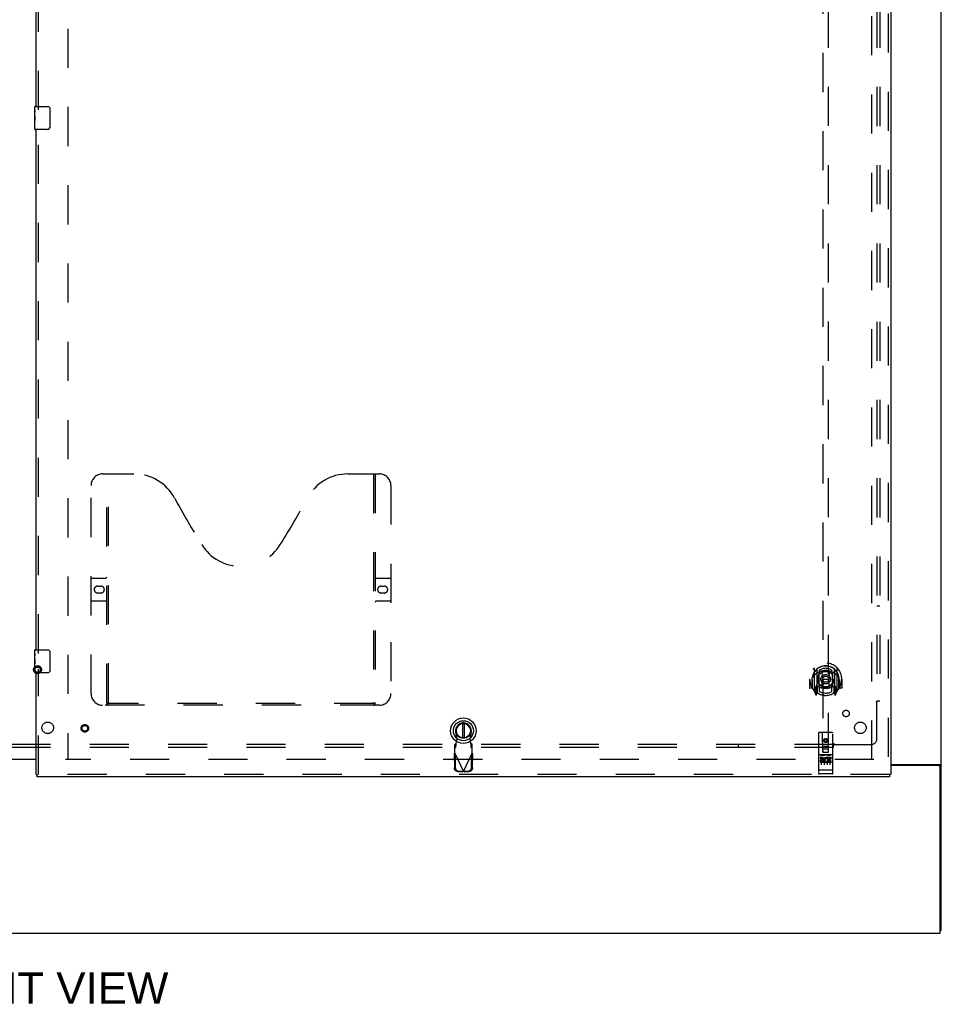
# Model space of a CAD drawing. Header units: inches. Extents: x 0 to 308, y 0 to 199.
# Tile 10 of 139: x 87 to 127, y 52 to 95. Entities that reach past the tile are written whole.
import ezdxf

# ---------------------------------------------------------------- set-up
doc = ezdxf.new("R2010")
doc.units = ezdxf.units.IN
doc.header["$LTSCALE"] = 16.920913
doc.header["$MEASUREMENT"] = 0
doc.linetypes.add('HIDDEN', pattern=[0.2, 0.1, -0.1])
doc.layers.get('0').update_dxf_attribs({"linetype": 'CONTINUOUS'})
for name, color, linetype in [('DEFAULT_2', 8, 'HIDDEN'), ('DIMENSIONS', 7, 'CONTINUOUS'), ('RIGHT_OR_MAIN_DOOR_ASSEMBLY', 7, 'CONTINUOUS'), ('SUBPANEL', 7, 'CONTINUOUS')]:
    doc.layers.add(name, color=color, linetype=linetype)
doc.styles.get("Standard").update_dxf_attribs({"font": 'arial.ttf'})

msp = doc.modelspace()

# ---------------------------------------------------------------- linework, layer by layer
at = {"color": 7, "linetype": 'Continuous'}
for p, q in [((126.513, 55.438), (126.513, 102.397)), ((87.388, 62.834), (86.075, 62.834)), ((124.325, 62.626), (126.443, 62.626)), ((126.398, 62.574), (124.325, 62.574)), ((126.461, 55.334), (126.461, 62.512)), ((126.513, 55.438), (126.461, 55.438)), ((48.815, 55.334), (126.461, 55.334))]:
    msp.add_line(p, q, dxfattribs=at)
at = {"color": 3, "linetype": 'Continuous'}
msp.add_line((86.075, 62.849), (87.388, 62.849), dxfattribs=at)
at = {"color": 7, "linetype": 'Continuous'}
for points in [[(126.443, 62.626), (126.445, 62.625), (126.447, 62.623), (126.45, 62.622), (126.453, 62.62), (126.457, 62.619), (126.461, 62.617), (126.465, 62.616), (126.469, 62.614)], [(126.469, 62.614), (126.477, 62.612), (126.481, 62.61), (126.485, 62.609), (126.489, 62.608), (126.492, 62.606), (126.495, 62.605), (126.498, 62.604), (126.501, 62.602), (126.503, 62.6), (126.506, 62.599), (126.508, 62.597), (126.509, 62.595), (126.51, 62.593), (126.511, 62.592), (126.512, 62.59), (126.513, 62.588), (126.513, 62.586)]]:
    msp.add_lwpolyline(points, dxfattribs=at)
msp.add_arc((126.398, 62.512), 0.0625, 0, 90, dxfattribs=at)
at = {"layer": 'DEFAULT_2', "color": 8, "linetype": 'HIDDEN'}
for p, q in [((88.763, 141.819), (88.763, 62.849)), ((123.513, 62.834), (123.513, 141.834)), ((123.596, 62.834), (88.659, 62.834))]:
    msp.add_line(p, q, dxfattribs=at)
for radius in [0.169, 0.124, 0.114]:
    msp.add_circle((87.447, 66.724), radius, dxfattribs=at)
at = {"layer": 'RIGHT_OR_MAIN_DOOR_ASSEMBLY', "color": 8, "linetype": 'HIDDEN'}
for p, q in [((124.221, 142.48), (124.221, 62.188)), ((87.492, 90.929), (87.492, 113.739)), ((121.388, 100.163), (121.388, 63.161)), ((121.638, 63.161), (121.638, 100.163)), ((87.492, 67.429), (87.492, 90.239)), ((90.262, 75.188), (91.617, 75.188)), ((90.437, 65.278), (90.437, 75.188)), ((90.517, 65.308), (90.517, 75.188)), ((100.867, 75.188), (102.222, 75.188)), ((101.967, 75.188), (101.967, 65.308)), ((102.047, 75.188), (102.047, 65.278)), ((89.762, 65.688), (89.762, 74.688)), ((102.722, 74.688), (102.722, 65.688)), ((89.762, 70.688), (90.397, 70.688)), ((102.087, 70.688), (102.722, 70.688)), ((90.048, 70.338), (90.185, 70.338)), ((102.298, 70.338), (102.435, 70.338)), ((90.185, 70.038), (90.048, 70.038)), ((102.435, 70.038), (102.298, 70.038)), ((90.397, 69.688), (89.762, 69.688)), ((102.722, 69.688), (102.087, 69.688)), ((87.492, 62.188), (87.492, 66.739)), ((121.013, 66.789), (121.013, 65.822)), ((121.13, 66.735), (121.13, 65.719)), ((121.138, 66.735), (121.138, 65.732)), ((121.23, 65.987), (121.23, 66.618)), ((121.238, 66.696), (121.238, 66.593)), ((121.35, 66.645), (121.38, 66.305)), ((121.675, 66.645), (121.645, 66.305)), ((121.788, 66.593), (121.788, 66.696)), ((121.795, 66.618), (121.795, 65.987)), ((121.888, 66.735), (121.888, 65.732)), ((121.895, 66.735), (121.895, 65.719)), ((122.013, 65.822), (122.013, 66.789)), ((120.828, 66.305), (120.813, 66.305)), ((120.813, 66.305), (120.813, 65.932)), ((120.93, 66.305), (120.945, 66.305)), ((120.93, 66.305), (120.93, 65.917)), ((120.938, 66.377), (120.938, 66.38)), ((120.938, 65.919), (120.938, 66.377)), ((121.238, 66.032), (121.238, 65.779)), ((121.35, 65.961), (121.38, 66.305)), ((121.645, 66.305), (121.38, 66.305)), ((121.676, 65.961), (121.645, 66.305)), ((121.788, 65.779), (121.788, 66.032)), ((122.095, 66.305), (122.08, 66.305)), ((122.088, 66.377), (122.087, 66.38)), ((122.088, 65.919), (122.088, 66.377)), ((122.095, 66.305), (122.095, 65.917)), ((122.213, 66.305), (122.198, 66.305)), ((122.213, 66.305), (122.213, 65.932)), ((120.93, 65.917), (120.828, 65.917)), ((120.93, 65.917), (120.938, 65.932)), ((121.017, 65.811), (121.087, 65.635)), ((121.13, 65.976), (121.07, 65.976)), ((121.07, 65.976), (121.07, 65.826)), ((121.07, 65.826), (121.13, 65.826)), ((121.108, 65.905), (121.078, 65.859)), ((121.083, 65.851), (121.138, 65.851)), ((121.109, 65.741), (121.113, 65.738)), ((121.116, 65.638), (121.13, 65.719)), ((121.208, 65.682), (121.138, 65.791)), ((121.14, 65.964), (121.14, 65.757)), ((121.23, 65.977), (121.158, 65.977)), ((121.226, 65.984), (121.16, 65.984)), ((121.868, 65.977), (121.795, 65.977)), ((121.865, 65.984), (121.799, 65.984)), ((121.888, 65.791), (121.818, 65.682)), ((121.885, 65.757), (121.885, 65.964)), ((121.888, 65.851), (121.943, 65.851)), ((121.955, 65.976), (121.895, 65.976)), ((121.895, 65.826), (121.955, 65.826)), ((121.895, 65.719), (121.909, 65.638)), ((121.916, 65.74), (121.916, 65.741)), ((121.916, 65.741), (121.917, 65.741)), ((121.947, 65.859), (121.917, 65.905)), ((121.938, 65.635), (122.008, 65.811)), ((121.955, 65.826), (121.955, 65.976)), ((122.087, 65.932), (122.095, 65.917)), ((122.198, 65.917), (122.095, 65.917)), ((102.222, 65.188), (90.262, 65.188)), ((101.963, 65.268), (90.52, 65.268)), ((105.58, 63.73), (105.527, 64.024)), ((106.185, 64.024), (106.131, 63.73)), ((121.2, 63.971), (121.2, 62.246)), ((121.795, 64.001), (121.23, 64.001)), ((121.386, 63.161), (121.383, 63.971)), ((121.639, 63.161), (121.643, 63.971)), ((121.825, 62.246), (121.825, 63.971)), ((105.528, 63.529), (105.482, 63.488)), ((105.482, 63.114), (105.482, 63.488)), ((105.528, 63.374), (105.528, 63.529)), ((105.542, 63.533), (105.58, 63.73)), ((106.131, 63.73), (106.169, 63.533)), ((106.23, 63.488), (106.184, 63.529)), ((106.184, 63.529), (106.184, 63.374)), ((106.23, 63.114), (106.23, 63.488)), ((121.513, 63.734), (121.45, 63.698)), ((121.45, 63.698), (121.46, 63.692)), ((121.45, 63.698), (121.45, 63.626)), ((121.45, 63.626), (121.46, 63.631)), ((121.45, 63.626), (121.513, 63.589)), ((121.513, 63.722), (121.46, 63.692)), ((121.46, 63.692), (121.46, 63.631)), ((121.46, 63.631), (121.513, 63.601)), ((121.575, 63.698), (121.513, 63.734)), ((121.513, 63.734), (121.513, 63.722)), ((121.565, 63.692), (121.513, 63.722)), ((121.513, 63.601), (121.565, 63.631)), ((121.513, 63.589), (121.575, 63.626)), ((121.513, 63.589), (121.513, 63.601)), ((121.575, 63.698), (121.565, 63.692)), ((121.565, 63.631), (121.565, 63.692)), ((121.575, 63.626), (121.565, 63.631)), ((121.575, 63.626), (121.575, 63.698)), ((105.454, 63.066), (105.495, 63.086)), ((105.454, 63.066), (105.464, 62.475)), ((105.482, 63.333), (105.528, 63.374)), ((105.482, 63.114), (105.856, 62.327)), ((105.495, 63.086), (105.505, 62.495)), ((105.856, 62.327), (106.23, 63.114)), ((106.184, 63.374), (106.23, 63.333)), ((106.206, 62.495), (106.216, 63.086)), ((106.216, 63.086), (106.258, 63.066)), ((106.248, 62.475), (106.258, 63.066)), ((121.795, 63.044), (121.23, 63.044)), ((121.385, 63.411), (121.64, 63.411)), ((121.386, 63.161), (121.408, 63.161)), ((121.408, 63.161), (121.618, 63.161)), ((121.598, 63.286), (121.428, 63.286)), ((121.618, 63.161), (121.639, 63.161)), ((121.368, 62.922), (121.276, 62.922)), ((121.276, 62.922), (121.276, 62.88)), ((121.368, 62.88), (121.276, 62.88)), ((121.325, 62.913), (121.325, 62.607)), ((121.372, 62.836), (121.326, 62.836)), ((121.368, 62.795), (121.34, 62.795)), ((121.432, 62.752), (121.34, 62.752)), ((121.432, 62.709), (121.34, 62.709)), ((121.432, 62.752), (121.432, 62.709)), ((121.45, 62.913), (121.45, 62.607)), ((121.564, 62.757), (121.581, 62.718)), ((121.575, 62.913), (121.575, 62.607)), ((121.588, 62.887), (121.575, 62.868)), ((121.585, 62.912), (121.588, 62.91)), ((121.745, 62.922), (121.588, 62.922)), ((121.588, 62.922), (121.588, 62.91)), ((121.588, 62.887), (121.588, 62.709)), ((121.745, 62.709), (121.588, 62.709)), ((121.745, 62.88), (121.631, 62.88)), ((121.631, 62.88), (121.631, 62.836)), ((121.723, 62.836), (121.631, 62.836)), ((121.723, 62.794), (121.631, 62.794)), ((121.631, 62.794), (121.631, 62.752)), ((121.745, 62.752), (121.631, 62.752)), ((121.7, 62.913), (121.7, 62.607)), ((121.723, 62.836), (121.723, 62.794)), ((121.745, 62.922), (121.745, 62.88)), ((121.745, 62.752), (121.745, 62.709)), ((124.283, 62.188), (87.43, 62.188)), ((105.618, 62.317), (105.811, 62.313)), ((105.66, 62.336), (105.853, 62.333)), ((105.853, 62.333), (105.811, 62.313)), ((105.833, 62.32), (105.811, 62.313)), ((105.856, 62.327), (105.833, 62.32)), ((105.878, 62.32), (105.856, 62.327)), ((105.859, 62.333), (106.052, 62.336)), ((105.9, 62.313), (105.859, 62.333)), ((105.9, 62.313), (105.878, 62.32)), ((105.9, 62.313), (106.093, 62.317)), ((121.218, 62.375), (121.217, 62.375)), ((121.219, 62.375), (121.218, 62.375)), ((121.218, 62.375), (121.218, 62.375)), ((121.22, 62.375), (121.219, 62.375)), ((121.221, 62.375), (121.22, 62.375)), ((121.222, 62.375), (121.221, 62.375)), ((121.221, 62.375), (121.221, 62.375)), ((121.223, 62.375), (121.222, 62.375)), ((121.224, 62.374), (121.223, 62.375)), ((121.225, 62.374), (121.224, 62.374)), ((121.226, 62.374), (121.225, 62.374)), ((121.227, 62.374), (121.226, 62.374)), ((121.226, 62.374), (121.226, 62.374)), ((121.229, 62.374), (121.228, 62.374)), ((121.23, 62.374), (121.229, 62.374)), ((121.796, 62.374), (121.23, 62.374)), ((121.795, 62.216), (121.23, 62.216)), ((121.796, 62.374), (121.797, 62.374)), ((121.796, 62.374), (121.796, 62.374)), ((121.797, 62.374), (121.798, 62.374)), ((121.798, 62.374), (121.799, 62.374)), ((121.799, 62.374), (121.8, 62.374)), ((121.8, 62.374), (121.801, 62.374)), ((121.801, 62.374), (121.802, 62.375)), ((121.801, 62.374), (121.801, 62.374)), ((121.802, 62.375), (121.803, 62.375)), ((121.803, 62.375), (121.804, 62.375)), ((121.804, 62.375), (121.805, 62.375)), ((121.805, 62.375), (121.806, 62.375)), ((121.805, 62.375), (121.805, 62.375)), ((121.806, 62.375), (121.807, 62.375)), ((121.807, 62.375), (121.808, 62.375)), ((121.808, 62.375), (121.809, 62.375)), ((121.809, 62.375), (121.809, 62.375))]:
    msp.add_line(p, q, dxfattribs=at)
at = {"layer": 'RIGHT_OR_MAIN_DOOR_ASSEMBLY', "color": 3, "linetype": 'Continuous'}
for p, q in [((124.325, 142.48), (124.325, 62.188)), ((87.388, 91.084), (87.388, 113.584)), ((87.388, 67.584), (87.388, 90.084)), ((87.388, 62.188), (87.388, 66.584)), ((124.283, 62.084), (87.43, 62.084))]:
    msp.add_line(p, q, dxfattribs=at)
at = {"layer": 'RIGHT_OR_MAIN_DOOR_ASSEMBLY', "color": 7, "linetype": 'Continuous'}
for p, q in [((87.328, 90.923), (87.328, 91.069)), ((87.328, 90.665), (87.328, 90.922)), ((87.333, 90.867), (87.328, 90.867)), ((87.328, 90.699), (87.335, 90.699)), ((87.335, 90.699), (87.335, 90.835)), ((87.343, 91.084), (87.883, 91.084)), ((87.983, 90.984), (87.983, 90.184)), ((87.328, 90.099), (87.328, 90.663)), ((87.329, 90.636), (87.328, 90.636)), ((87.328, 90.504), (87.334, 90.504)), ((87.328, 90.468), (87.335, 90.468)), ((87.328, 90.406), (87.335, 90.406)), ((87.335, 90.238), (87.335, 90.468)), ((87.328, 90.238), (87.335, 90.238)), ((87.883, 90.084), (87.343, 90.084)), ((87.328, 67.423), (87.328, 67.569)), ((87.328, 67.165), (87.328, 67.422)), ((87.333, 67.367), (87.328, 67.367)), ((87.335, 67.199), (87.335, 67.335)), ((87.343, 67.584), (87.883, 67.584)), ((87.983, 67.484), (87.983, 66.684)), ((87.328, 67.199), (87.335, 67.199)), ((87.328, 66.599), (87.328, 67.163)), ((87.329, 67.136), (87.328, 67.136)), ((87.328, 67.004), (87.334, 67.004)), ((87.328, 66.968), (87.335, 66.968)), ((87.328, 66.906), (87.335, 66.906)), ((87.335, 66.738), (87.335, 66.968)), ((87.328, 66.738), (87.335, 66.738)), ((87.883, 66.584), (87.343, 66.584)), ((105.817, 64.397), (105.817, 63.772)), ((105.895, 64.397), (105.895, 63.772)), ((87.388, 62.188), (87.43, 62.188)), ((87.43, 62.084), (87.43, 62.188)), ((124.325, 62.188), (124.283, 62.188)), ((124.283, 62.084), (124.283, 62.188))]:
    msp.add_line(p, q, dxfattribs=at)
for points in [[(87.328, 90.923), (87.328, 90.919), (87.328, 90.915), (87.329, 90.909), (87.33, 90.896)], [(87.33, 90.896), (87.331, 90.889), (87.332, 90.88), (87.333, 90.872)], [(87.333, 90.872), (87.334, 90.863), (87.334, 90.854), (87.334, 90.845), (87.335, 90.835)], [(87.976, 91.02), (87.978, 91.014), (87.98, 91.008), (87.981, 91.002), (87.982, 90.996), (87.982, 90.99), (87.983, 90.984)], [(87.328, 90.665), (87.328, 90.657), (87.328, 90.648), (87.329, 90.638)], [(87.329, 90.638), (87.332, 90.604), (87.333, 90.592), (87.334, 90.58), (87.334, 90.567), (87.334, 90.555), (87.335, 90.542), (87.334, 90.529), (87.334, 90.516), (87.334, 90.504), (87.333, 90.491), (87.332, 90.479)], [(87.983, 90.184), (87.982, 90.178), (87.982, 90.171), (87.981, 90.165), (87.98, 90.159), (87.978, 90.153), (87.976, 90.148)], [(87.328, 67.423), (87.328, 67.419), (87.328, 67.415), (87.329, 67.409), (87.33, 67.396)], [(87.33, 67.396), (87.331, 67.389), (87.332, 67.38), (87.333, 67.372)], [(87.333, 67.372), (87.334, 67.363), (87.334, 67.354), (87.334, 67.345), (87.335, 67.335)], [(87.976, 67.52), (87.978, 67.514), (87.98, 67.508), (87.981, 67.502), (87.982, 67.496), (87.982, 67.49), (87.983, 67.484)], [(87.328, 67.165), (87.328, 67.157), (87.328, 67.148), (87.329, 67.138)], [(87.329, 67.138), (87.332, 67.104), (87.333, 67.092), (87.334, 67.08), (87.334, 67.067), (87.334, 67.055), (87.335, 67.042), (87.334, 67.029), (87.334, 67.016), (87.334, 67.004), (87.333, 66.991), (87.332, 66.979)], [(87.983, 66.684), (87.982, 66.678), (87.982, 66.671), (87.981, 66.665), (87.98, 66.659), (87.978, 66.653), (87.976, 66.648)]]:
    msp.add_lwpolyline(points, dxfattribs=at)
at = {"layer": 'RIGHT_OR_MAIN_DOOR_ASSEMBLY', "color": 8, "linetype": 'HIDDEN'}
for points in [[(120.967, 66.744), (120.968, 66.745), (120.969, 66.746), (120.969, 66.747), (120.97, 66.747), (120.971, 66.748), (120.972, 66.749), (120.972, 66.75), (120.973, 66.751), (120.974, 66.751), (120.975, 66.752), (120.975, 66.753), (120.976, 66.754), (120.977, 66.754), (120.978, 66.755), (120.978, 66.756), (120.979, 66.756), (120.98, 66.757), (120.981, 66.758), (120.982, 66.758), (120.983, 66.759), (120.983, 66.759), (120.984, 66.76), (120.985, 66.761), (120.986, 66.761), (120.987, 66.762), (120.988, 66.762), (120.989, 66.763), (120.99, 66.763), (120.99, 66.764), (120.991, 66.764), (120.992, 66.765), (120.993, 66.765), (120.994, 66.766), (120.995, 66.766)], [(121.058, 66.52), (121.057, 66.519), (121.055, 66.518), (121.054, 66.516), (121.052, 66.515), (121.051, 66.513), (121.049, 66.512), (121.047, 66.51), (121.045, 66.508), (121.044, 66.507), (121.042, 66.505), (121.04, 66.503), (121.038, 66.501), (121.036, 66.499), (121.034, 66.496), (121.032, 66.494), (121.03, 66.492), (121.028, 66.489), (121.026, 66.487), (121.024, 66.484), (121.022, 66.481), (121.02, 66.479), (121.018, 66.476), (121.015, 66.472), (121.013, 66.469), (121.01, 66.466), (121.008, 66.462), (121.006, 66.459), (121.003, 66.455), (121, 66.451), (120.998, 66.447), (120.995, 66.443), (120.992, 66.438), (120.989, 66.434), (120.986, 66.429), (120.983, 66.424), (120.98, 66.419)], [(121.325, 66.662), (121.33, 66.664), (121.336, 66.665), (121.341, 66.666), (121.346, 66.668), (121.352, 66.669), (121.357, 66.67), (121.363, 66.672), (121.368, 66.673), (121.374, 66.674), (121.379, 66.675), (121.385, 66.676), (121.39, 66.677), (121.396, 66.678), (121.401, 66.679), (121.407, 66.68), (121.412, 66.681), (121.418, 66.681), (121.423, 66.682), (121.429, 66.683), (121.434, 66.683), (121.44, 66.684), (121.446, 66.685), (121.451, 66.685), (121.457, 66.686), (121.462, 66.686), (121.468, 66.686), (121.474, 66.687), (121.479, 66.687), (121.485, 66.687), (121.49, 66.687), (121.496, 66.688), (121.501, 66.688), (121.507, 66.688), (121.513, 66.688), (121.518, 66.688), (121.524, 66.688), (121.529, 66.688), (121.535, 66.687), (121.541, 66.687), (121.546, 66.687), (121.552, 66.687), (121.557, 66.686), (121.563, 66.686), (121.569, 66.686), (121.574, 66.685), (121.58, 66.685), (121.585, 66.684), (121.591, 66.683), (121.596, 66.683), (121.602, 66.682), (121.608, 66.681), (121.613, 66.681), (121.619, 66.68), (121.624, 66.679), (121.63, 66.678), (121.635, 66.677), (121.641, 66.676), (121.646, 66.675), (121.652, 66.674), (121.657, 66.673), (121.663, 66.672), (121.668, 66.67), (121.674, 66.669), (121.679, 66.668), (121.684, 66.666), (121.69, 66.665), (121.695, 66.664), (121.701, 66.662)], [(122.045, 66.419), (122.042, 66.424), (122.039, 66.429), (122.036, 66.434), (122.033, 66.438), (122.03, 66.443), (122.028, 66.447), (122.025, 66.451), (122.022, 66.455), (122.02, 66.459), (122.017, 66.462), (122.015, 66.466), (122.012, 66.469), (122.01, 66.472), (122.008, 66.476), (122.006, 66.478), (122.003, 66.481), (122.001, 66.484), (121.999, 66.487), (121.997, 66.489), (121.995, 66.492), (121.993, 66.494), (121.991, 66.496), (121.989, 66.499), (121.987, 66.501), (121.985, 66.503), (121.983, 66.505), (121.982, 66.507), (121.98, 66.508), (121.978, 66.51), (121.976, 66.512), (121.975, 66.513), (121.973, 66.515), (121.972, 66.516), (121.97, 66.518), (121.969, 66.519), (121.967, 66.52)], [(122.03, 66.766), (122.031, 66.766), (122.032, 66.765), (122.033, 66.765), (122.034, 66.764), (122.035, 66.764), (122.036, 66.763), (122.037, 66.763), (122.038, 66.762), (122.038, 66.762), (122.039, 66.761), (122.04, 66.761), (122.041, 66.76), (122.042, 66.759), (122.043, 66.759), (122.044, 66.758), (122.044, 66.758), (122.045, 66.757), (122.046, 66.756), (122.047, 66.756), (122.048, 66.755), (122.048, 66.754), (122.049, 66.754), (122.05, 66.753), (122.051, 66.752), (122.052, 66.751), (122.052, 66.751), (122.053, 66.75), (122.054, 66.749), (122.055, 66.748), (122.055, 66.747), (122.056, 66.747), (122.057, 66.746), (122.057, 66.745), (122.058, 66.744)], [(120.995, 65.845), (120.994, 65.845), (120.993, 65.846), (120.992, 65.846), (120.991, 65.846), (120.99, 65.847), (120.99, 65.847), (120.989, 65.848), (120.988, 65.848), (120.987, 65.849), (120.986, 65.849), (120.985, 65.85), (120.984, 65.851), (120.983, 65.851), (120.983, 65.852), (120.982, 65.852), (120.981, 65.853), (120.98, 65.854), (120.979, 65.854), (120.978, 65.855), (120.978, 65.856), (120.977, 65.856), (120.976, 65.857), (120.975, 65.858), (120.975, 65.859), (120.974, 65.859), (120.973, 65.86), (120.972, 65.861), (120.972, 65.862), (120.971, 65.862), (120.97, 65.863), (120.969, 65.864), (120.969, 65.865), (120.968, 65.866), (120.967, 65.867)], [(122.058, 65.867), (122.057, 65.866), (122.057, 65.865), (122.056, 65.864), (122.055, 65.863), (122.055, 65.862), (122.054, 65.862), (122.053, 65.861), (122.052, 65.86), (122.052, 65.859), (122.051, 65.859), (122.05, 65.858), (122.049, 65.857), (122.048, 65.856), (122.048, 65.856), (122.047, 65.855), (122.046, 65.854), (122.045, 65.854), (122.044, 65.853), (122.044, 65.852), (122.043, 65.852), (122.042, 65.851), (122.041, 65.851), (122.04, 65.85), (122.039, 65.849), (122.038, 65.849), (122.038, 65.848), (122.037, 65.848), (122.036, 65.847), (122.035, 65.847), (122.034, 65.846), (122.033, 65.846), (122.032, 65.846), (122.031, 65.845), (122.03, 65.845)], [(90.427, 65.308), (90.443, 65.297), (90.459, 65.288), (90.475, 65.279), (90.49, 65.273), (90.505, 65.269), (90.52, 65.268)], [(101.963, 65.268), (101.978, 65.269), (101.993, 65.273), (102.009, 65.279), (102.025, 65.288), (102.041, 65.297), (102.057, 65.308)], [(105.528, 63.374), (105.529, 63.378), (105.53, 63.383), (105.531, 63.39), (105.532, 63.398), (105.533, 63.407), (105.534, 63.418), (105.535, 63.429), (105.536, 63.442), (105.537, 63.456), (105.538, 63.47), (105.539, 63.486), (105.54, 63.501), (105.542, 63.533)], [(105.542, 63.533), (105.54, 63.532), (105.538, 63.531), (105.535, 63.531), (105.533, 63.53), (105.53, 63.53), (105.528, 63.529)], [(106.184, 63.529), (106.181, 63.53), (106.179, 63.53), (106.177, 63.531), (106.174, 63.531), (106.172, 63.532), (106.169, 63.533)], [(106.169, 63.533), (106.17, 63.517), (106.172, 63.486)], [(106.172, 63.486), (106.173, 63.47), (106.174, 63.456), (106.176, 63.442), (106.177, 63.429), (106.178, 63.418), (106.179, 63.407), (106.18, 63.398), (106.181, 63.39), (106.182, 63.383), (106.183, 63.378), (106.184, 63.374)], [(105.454, 63.066), (105.458, 63.074), (105.463, 63.082), (105.468, 63.09)], [(105.468, 63.09), (105.477, 63.106), (105.482, 63.114)], [(106.23, 63.114), (106.239, 63.098), (106.244, 63.09), (106.249, 63.082), (106.254, 63.074), (106.258, 63.066)], [(121.295, 63.027), (121.295, 63.027), (121.295, 63.027), (121.295, 63.027), (121.296, 63.027), (121.296, 63.027), (121.296, 63.027), (121.296, 63.027), (121.296, 63.027), (121.296, 63.027), (121.296, 63.028), (121.296, 63.028), (121.296, 63.028), (121.296, 63.028), (121.297, 63.028), (121.297, 63.028), (121.297, 63.028), (121.297, 63.028), (121.297, 63.028), (121.297, 63.028), (121.297, 63.028), (121.297, 63.028), (121.298, 63.028), (121.298, 63.028), (121.298, 63.028), (121.298, 63.028), (121.298, 63.028), (121.298, 63.028), (121.298, 63.028), (121.299, 63.028), (121.299, 63.028), (121.299, 63.028), (121.299, 63.028), (121.299, 63.028), (121.299, 63.028), (121.3, 63.028), (121.3, 63.028), (121.3, 63.028), (121.3, 63.028), (121.3, 63.028), (121.301, 63.028), (121.301, 63.028), (121.301, 63.028), (121.301, 63.028), (121.301, 63.028), (121.302, 63.028), (121.302, 63.028)], [(121.302, 63.028), (121.474, 63.028), (121.474, 63.028), (121.474, 63.028), (121.474, 63.028), (121.475, 63.028), (121.475, 63.028), (121.475, 63.028), (121.475, 63.028), (121.475, 63.028), (121.476, 63.028), (121.476, 63.028), (121.476, 63.028), (121.476, 63.028), (121.476, 63.028), (121.476, 63.028), (121.477, 63.028), (121.477, 63.028), (121.477, 63.028), (121.477, 63.028), (121.477, 63.028), (121.477, 63.028), (121.477, 63.028), (121.478, 63.028), (121.478, 63.028), (121.478, 63.028), (121.478, 63.028), (121.478, 63.028), (121.478, 63.028), (121.478, 63.028), (121.479, 63.028), (121.479, 63.028), (121.479, 63.028), (121.479, 63.028), (121.479, 63.028), (121.479, 63.028), (121.479, 63.028), (121.479, 63.027), (121.479, 63.027), (121.48, 63.027), (121.48, 63.027), (121.48, 63.027), (121.48, 63.027), (121.48, 63.027), (121.48, 63.027), (121.48, 63.027), (121.48, 63.027)], [(121.545, 63.027), (121.545, 63.027), (121.545, 63.027), (121.545, 63.027), (121.546, 63.027), (121.546, 63.027), (121.546, 63.027), (121.546, 63.027), (121.546, 63.027), (121.546, 63.027), (121.546, 63.028), (121.546, 63.028), (121.546, 63.028), (121.546, 63.028), (121.547, 63.028), (121.547, 63.028), (121.547, 63.028), (121.547, 63.028), (121.547, 63.028), (121.547, 63.028), (121.547, 63.028), (121.547, 63.028), (121.548, 63.028), (121.548, 63.028), (121.548, 63.028), (121.548, 63.028), (121.548, 63.028), (121.548, 63.028), (121.548, 63.028), (121.549, 63.028), (121.549, 63.028), (121.549, 63.028), (121.549, 63.028), (121.549, 63.028), (121.549, 63.028), (121.55, 63.028), (121.55, 63.028), (121.55, 63.028), (121.55, 63.028), (121.55, 63.028), (121.551, 63.028), (121.551, 63.028), (121.551, 63.028), (121.551, 63.028), (121.551, 63.028), (121.552, 63.028), (121.552, 63.028)], [(121.552, 63.028), (121.724, 63.028), (121.724, 63.028), (121.724, 63.028), (121.724, 63.028), (121.725, 63.028), (121.725, 63.028), (121.725, 63.028), (121.725, 63.028), (121.725, 63.028), (121.726, 63.028), (121.726, 63.028), (121.726, 63.028), (121.726, 63.028), (121.726, 63.028), (121.726, 63.028), (121.727, 63.028), (121.727, 63.028), (121.727, 63.028), (121.727, 63.028), (121.727, 63.028), (121.727, 63.028), (121.727, 63.028), (121.728, 63.028), (121.728, 63.028), (121.728, 63.028), (121.728, 63.028), (121.728, 63.028), (121.728, 63.028), (121.728, 63.028), (121.729, 63.028), (121.729, 63.028), (121.729, 63.028), (121.729, 63.028), (121.729, 63.028), (121.729, 63.028), (121.729, 63.028), (121.729, 63.027), (121.729, 63.027), (121.73, 63.027), (121.73, 63.027), (121.73, 63.027), (121.73, 63.027), (121.73, 63.027), (121.73, 63.027), (121.73, 63.027), (121.73, 63.027)], [(105.618, 62.317), (105.603, 62.318), (105.589, 62.32), (105.574, 62.324), (105.56, 62.329), (105.546, 62.336), (105.533, 62.344), (105.521, 62.354), (105.51, 62.364), (105.5, 62.376), (105.491, 62.388), (105.483, 62.401), (105.476, 62.415), (105.471, 62.43), (105.467, 62.445), (105.465, 62.46), (105.464, 62.475)], [(105.505, 62.495), (105.506, 62.48), (105.509, 62.465), (105.513, 62.45), (105.518, 62.435), (105.525, 62.421), (105.532, 62.408), (105.542, 62.395), (105.552, 62.384), (105.563, 62.373), (105.575, 62.364), (105.588, 62.356), (105.602, 62.349), (105.616, 62.344), (105.63, 62.34), (105.645, 62.337), (105.66, 62.336)], [(106.052, 62.336), (106.067, 62.337), (106.082, 62.34), (106.096, 62.344), (106.11, 62.349), (106.124, 62.356), (106.137, 62.364), (106.149, 62.373), (106.16, 62.384), (106.17, 62.395), (106.179, 62.408), (106.187, 62.421), (106.194, 62.435), (106.199, 62.45), (106.203, 62.465), (106.205, 62.48), (106.206, 62.495)], [(106.248, 62.475), (106.247, 62.46), (106.245, 62.445), (106.241, 62.43), (106.235, 62.415), (106.229, 62.401), (106.221, 62.388), (106.212, 62.376), (106.202, 62.364), (106.19, 62.354), (106.178, 62.344), (106.165, 62.336), (106.152, 62.329), (106.138, 62.324), (106.123, 62.32), (106.108, 62.318), (106.093, 62.317)], [(121.217, 62.375), (121.216, 62.375), (121.216, 62.375), (121.215, 62.375), (121.215, 62.375), (121.215, 62.375), (121.214, 62.375), (121.214, 62.376), (121.214, 62.376), (121.213, 62.376), (121.213, 62.376), (121.212, 62.376), (121.212, 62.376), (121.212, 62.376), (121.211, 62.376), (121.211, 62.376), (121.211, 62.376), (121.21, 62.376), (121.21, 62.376), (121.21, 62.376), (121.21, 62.376), (121.209, 62.376), (121.209, 62.376), (121.209, 62.377), (121.208, 62.377), (121.208, 62.377), (121.208, 62.377), (121.208, 62.377), (121.207, 62.377), (121.207, 62.377), (121.207, 62.377), (121.206, 62.377), (121.206, 62.377), (121.206, 62.377), (121.206, 62.377), (121.205, 62.378), (121.205, 62.378), (121.205, 62.378), (121.205, 62.378), (121.205, 62.378), (121.204, 62.378), (121.204, 62.378), (121.204, 62.378), (121.204, 62.378), (121.204, 62.378), (121.203, 62.378), (121.203, 62.379), (121.203, 62.379), (121.203, 62.379), (121.203, 62.379), (121.202, 62.379), (121.202, 62.379), (121.202, 62.379), (121.202, 62.379), (121.202, 62.379), (121.202, 62.379), (121.202, 62.379), (121.201, 62.38), (121.201, 62.38), (121.201, 62.38), (121.201, 62.38), (121.201, 62.38), (121.201, 62.38), (121.201, 62.38), (121.201, 62.38), (121.201, 62.38), (121.201, 62.381), (121.201, 62.381), (121.2, 62.381), (121.2, 62.381), (121.2, 62.381), (121.2, 62.381), (121.2, 62.381), (121.2, 62.381), (121.2, 62.381), (121.2, 62.381), (121.2, 62.382), (121.2, 62.382), (121.2, 62.382)], [(121.228, 62.374), (121.228, 62.374), (121.227, 62.374)], [(121.809, 62.375), (121.81, 62.375), (121.81, 62.375), (121.81, 62.375), (121.811, 62.375), (121.811, 62.375), (121.811, 62.376), (121.812, 62.376), (121.812, 62.376), (121.813, 62.376), (121.813, 62.376), (121.813, 62.376), (121.814, 62.376), (121.814, 62.376), (121.814, 62.376), (121.815, 62.376), (121.815, 62.376), (121.815, 62.376), (121.815, 62.376), (121.816, 62.376), (121.816, 62.376), (121.816, 62.376), (121.817, 62.377), (121.817, 62.377), (121.817, 62.377), (121.818, 62.377), (121.818, 62.377), (121.818, 62.377), (121.818, 62.377), (121.819, 62.377), (121.819, 62.377), (121.819, 62.377), (121.819, 62.377), (121.82, 62.377), (121.82, 62.378), (121.82, 62.378), (121.82, 62.378), (121.821, 62.378), (121.821, 62.378), (121.821, 62.378), (121.821, 62.378), (121.821, 62.378), (121.822, 62.378), (121.822, 62.378), (121.822, 62.378), (121.822, 62.379), (121.822, 62.379), (121.823, 62.379), (121.823, 62.379), (121.823, 62.379), (121.823, 62.379), (121.823, 62.379), (121.823, 62.379), (121.823, 62.379), (121.824, 62.379), (121.824, 62.379), (121.824, 62.38), (121.824, 62.38), (121.824, 62.38), (121.824, 62.38), (121.824, 62.38), (121.824, 62.38), (121.825, 62.38), (121.825, 62.38), (121.825, 62.38), (121.825, 62.381), (121.825, 62.381), (121.825, 62.381), (121.825, 62.381), (121.825, 62.381), (121.825, 62.381), (121.825, 62.381), (121.825, 62.381), (121.825, 62.381), (121.825, 62.381), (121.825, 62.382), (121.825, 62.382), (121.825, 62.382)]]:
    msp.add_lwpolyline(points, dxfattribs=at)
for centre, radius in [((121.513, 66.312), 0.35), ((121.513, 66.312), 0.335), ((121.513, 66.312), 0.205), ((121.513, 66.312), 0.133), ((89.492, 64.188), 0.164), ((89.492, 64.188), 0.124), ((121.513, 63.661), 0.085), ((121.513, 63.661), 0.0845)]:
    msp.add_circle(centre, radius, dxfattribs=at)
at = {"layer": 'RIGHT_OR_MAIN_DOOR_ASSEMBLY', "color": 7, "linetype": 'Continuous'}
for radius in [0.551, 0.433, 0.329, 0.317]:
    msp.add_circle((105.856, 64.084), radius, dxfattribs=at)
for centre, radius, start, end in [((87.343, 91.069), 0.015, 90, 180), ((87.883, 90.984), 0.1, 21.1999, 90), ((87.343, 90.099), 0.015, 180, 270), ((87.883, 90.184), 0.1, 270, 338.7946), ((87.343, 67.569), 0.015, 90, 180), ((87.883, 67.484), 0.1, 21.1999, 90), ((87.343, 66.599), 0.015, 180, 270), ((87.883, 66.684), 0.1, 270, 338.7946), ((105.856, 64.084), 0.315, 280.0787, 259.9213)]:
    msp.add_arc(centre, radius, start, end, dxfattribs=at)
at = {"layer": 'RIGHT_OR_MAIN_DOOR_ASSEMBLY', "color": 8, "linetype": 'HIDDEN'}
for centre, radius, start, end in [((90.262, 74.688), 0.5, 90, 180), ((91.617, 73.188), 2, 28.4813, 90), ((100.867, 73.188), 2, 90, 151.5187), ((102.222, 74.688), 0.5, 0, 90), ((127.925, 92.886), 39.307, 208.4813, 211.8705), ((64.559, 92.886), 39.307, 328.1295, 331.5187), ((96.242, 73.188), 2, 211.8705, 328.1295), ((90.397, 70.728), 0.04, 270, 360), ((102.087, 70.728), 0.04, 180, 270), ((90.048, 70.188), 0.15, 90, 270), ((90.185, 70.188), 0.15, 270, 90), ((102.298, 70.188), 0.15, 90, 270), ((102.435, 70.188), 0.15, 270, 90), ((90.397, 69.648), 0.04, 0, 90), ((102.087, 69.648), 0.04, 90, 180), ((121.513, 66.305), 0.7, 305.5126, 234.4874), ((121.513, 66.303), 0.583, 0.2464, 179.7536), ((121.513, 66.302), 0.58, 7.6622, 172.3378), ((121.028, 66.789), 0.015, 135.0748, 180), ((121.513, 65.988), 0.7, 49.529, 130.471), ((121.145, 66.735), 0.015, 130.3587, 180), ((121.158, 66.735), 0.02, 129.3378, 179.9984), ((121.245, 66.618), 0.015, 112.9863, 180), ((121.513, 66.302), 0.48, 55.0461, 124.9539), ((121.268, 66.593), 0.03, 180, 311.1261), ((121.513, 66.312), 0.343, 48.8739, 131.1261), ((121.33, 66.643), 0.02, 5.0796, 105.5752), ((121.695, 66.643), 0.02, 74.4248, 174.9204), ((121.758, 66.593), 0.03, 228.8739, 360), ((121.78, 66.618), 0.015, 0, 67.0137), ((121.868, 66.735), 0.02, 0, 50.6594), ((121.88, 66.735), 0.015, 0, 49.6413), ((121.998, 66.789), 0.015, 0, 44.9252), ((121.513, 66.305), 0.685, 180, 213.0115), ((120.958, 66.377), 0.02, 172.3378, 180), ((121.513, 66.618), 0.7, 233.2319, 306.7681), ((120.95, 66.006), 0.188, 327.3208, 360), ((121.268, 66.032), 0.03, 48.8739, 180), ((121.513, 66.312), 0.343, 228.8739, 311.1261), ((121.758, 66.032), 0.03, 0, 131.1261), ((122.076, 66.006), 0.188, 180, 212.6792), ((122.068, 66.377), 0.02, 0, 7.6622), ((121.513, 66.305), 0.685, 326.9885, 360), ((90.262, 65.688), 0.5, 180, 270), ((102.222, 65.688), 0.5, 270, 360), ((120.828, 65.932), 0.015, 180, 270), ((120.958, 65.919), 0.02, 180, 215.2961), ((121.513, 66.312), 0.7, 215.2961, 324.7039), ((121.028, 65.822), 0.015, 180, 224.9252), ((121.083, 65.856), 0.005, 147.3208, 270), ((121.101, 65.641), 0.015, 201.8041, 350), ((121.118, 65.752), 0.02, 234.4874, 360), ((121.12, 65.757), 0.02, 234.7457, 360), ((121.158, 65.957), 0.02, 90, 180), ((121.158, 65.732), 0.02, 180, 238.5295), ((121.16, 65.964), 0.02, 90, 180), ((121.226, 65.964), 0.02, 66.536, 90), ((121.245, 65.987), 0.015, 180, 247.0137), ((121.513, 66.625), 0.7, 246.536, 293.464), ((121.513, 66.312), 0.6, 242.7204, 297.2796), ((121.33, 65.963), 0.02, 254.3869, 354.9204), ((121.696, 65.963), 0.02, 185.0796, 285.6131), ((121.78, 65.987), 0.015, 292.9863, 360), ((121.799, 65.964), 0.02, 90, 113.464), ((121.865, 65.964), 0.02, 0, 90), ((121.868, 65.957), 0.02, 0, 90), ((121.868, 65.732), 0.02, 301.4688, 359.9992), ((121.905, 65.757), 0.02, 180, 305.2543), ((121.908, 65.752), 0.02, 180, 305.5126), ((121.924, 65.641), 0.015, 190, 338.1959), ((121.943, 65.856), 0.005, 270, 32.6792), ((121.998, 65.822), 0.015, 315.0748, 360), ((122.068, 65.919), 0.02, 324.7039, 360), ((122.198, 65.932), 0.015, 270, 360), ((90.527, 65.278), 0.09, 180, 270), ((90.557, 65.308), 0.04, 180, 270), ((101.927, 65.308), 0.04, 270, 360), ((101.957, 65.278), 0.09, 270, 360), ((105.856, 64.084), 0.335, 349.673, 190.327), ((121.23, 63.971), 0.03, 90, 180), ((121.353, 63.971), 0.03, 0, 90), ((121.673, 63.971), 0.03, 90, 180), ((121.795, 63.971), 0.03, 0, 90), ((121.23, 63.074), 0.03, 180, 270), ((121.428, 63.246), 0.04, 90, 180), ((121.428, 63.201), 0.04, 180, 270), ((121.598, 63.246), 0.04, 0, 90), ((121.598, 63.201), 0.04, 270, 360), ((121.795, 63.074), 0.03, 270, 360), ((121.34, 62.773), 0.0644, 102.2995, 270.0775), ((121.34, 62.773), 0.0219, 89.9011, 270), ((121.368, 62.859), 0.0635, 270, 90), ((121.368, 62.858), 0.0219, 280.307, 90), ((121.539, 62.816), 0.107, 64.2636, 293.4027), ((121.539, 62.816), 0.0639, 54.8895, 293.4026), ((121.23, 62.246), 0.03, 180, 270), ((121.795, 62.246), 0.03, 270, 360)]:
    msp.add_arc(centre, radius, start, end, dxfattribs=at)
at = {"layer": 'RIGHT_OR_MAIN_DOOR_ASSEMBLY', "color": 7, "linetype": 'Continuous'}
for centre in [(87.591, 90.5), (87.591, 67)]:
    msp.add_ellipse(centre, major_axis=(0.263, 0), ratio=0.432808, start_param=3.141593, end_param=3.321581, dxfattribs=at)
at = {"layer": 'SUBPANEL', "color": 8, "linetype": 'HIDDEN'}
for p, q in [((123.731, 139.303), (123.731, 65.365)), ((123.856, 139.303), (123.856, 65.365)), ((123.731, 69.49), (123.856, 69.49)), ((123.691, 65.365), (123.77, 65.365)), ((123.731, 63.74), (123.731, 65.33)), ((123.856, 65.365), (123.77, 65.365)), ((121.856, 63.49), (53.919, 63.49)), ((117.731, 63.49), (117.731, 63.365)), ((121.856, 63.452), (121.856, 63.531)), ((121.856, 63.365), (121.856, 63.452)), ((121.873, 63.471), (121.881, 63.478)), ((121.892, 63.49), (123.481, 63.49)), ((121.856, 63.365), (53.919, 63.365))]:
    msp.add_line(p, q, dxfattribs=at)
for points in [[(123.691, 65.365), (123.691, 65.363), (123.692, 65.361), (123.693, 65.359), (123.694, 65.358), (123.695, 65.356), (123.697, 65.354), (123.698, 65.353), (123.7, 65.351), (123.702, 65.349), (123.704, 65.348), (123.706, 65.347), (123.708, 65.345), (123.71, 65.344), (123.713, 65.342)], [(123.713, 65.342), (123.718, 65.339), (123.72, 65.338), (123.723, 65.336), (123.725, 65.334), (123.727, 65.333), (123.73, 65.331), (123.731, 65.33)], [(123.745, 65.343), (123.743, 65.341), (123.741, 65.339), (123.739, 65.337), (123.737, 65.335), (123.735, 65.333), (123.733, 65.331), (123.731, 65.33)], [(123.77, 65.365), (123.768, 65.363), (123.765, 65.362), (123.763, 65.36), (123.761, 65.358), (123.759, 65.356), (123.757, 65.355), (123.755, 65.353), (123.753, 65.351), (123.752, 65.35), (123.75, 65.348), (123.745, 65.343)], [(121.856, 63.531), (121.858, 63.53), (121.86, 63.529), (121.862, 63.528), (121.864, 63.527), (121.865, 63.526), (121.867, 63.525), (121.869, 63.523), (121.871, 63.521), (121.872, 63.52), (121.873, 63.518), (121.875, 63.516), (121.876, 63.513), (121.878, 63.511), (121.879, 63.509), (121.882, 63.504)], [(121.856, 63.452), (121.858, 63.454), (121.86, 63.456), (121.862, 63.459), (121.863, 63.461), (121.865, 63.463), (121.867, 63.465), (121.868, 63.466), (121.87, 63.468), (121.872, 63.47), (121.873, 63.471)], [(121.881, 63.478), (121.883, 63.48), (121.885, 63.483), (121.887, 63.485), (121.888, 63.487), (121.89, 63.488), (121.892, 63.49)], [(121.882, 63.504), (121.884, 63.501), (121.885, 63.499), (121.887, 63.496), (121.889, 63.494), (121.89, 63.492), (121.892, 63.49)]]:
    msp.add_lwpolyline(points, dxfattribs=at)
for centre, radius in [((122.394, 64.828), 0.141), ((87.888, 64.209), 0.25), ((123.013, 64.209), 0.25)]:
    msp.add_circle(centre, radius, dxfattribs=at)
msp.add_arc((123.481, 63.74), 0.25, 270, 360, dxfattribs=at)

# ---------------------------------------------------------------- texts
at = {"layer": 'DIMENSIONS', "color": 2, "linetype": 'Continuous', "insert": (87.153, 53.634), "char_height": 1.3573, "width": 11.87757, "attachment_point": 2, "line_spacing_factor": 0.9}
msp.add_mtext('FRONT VIEW', dxfattribs=at)

doc.saveas('drawing.dxf')
